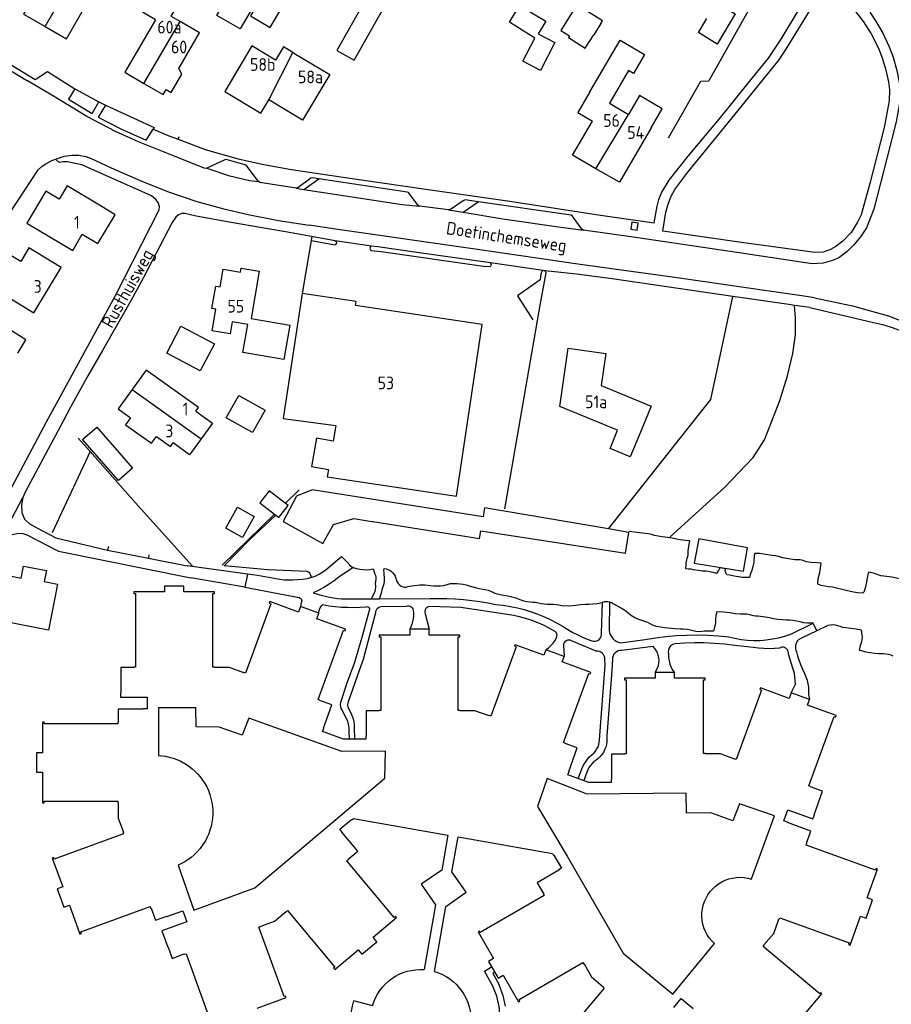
# Model space of a CAD drawing. Header units: metres. Extents: x 226218 to 240385, y 439369 to 449677.
# Tile 35 of 256: x 228333 to 228504, y 440047 to 440241. Entities that reach past the tile are written whole.
import ezdxf

# ---------------------------------------------------------------- set-up
doc = ezdxf.new("R2010")
doc.units = ezdxf.units.M
doc.header["$MEASUREMENT"] = 0
for name, color, linetype in [('BIJGEBOUW', 4, 'Continuous'), ('DAKRAND', 4, 'Continuous'), ('DAKRAND-BYG', 4, 'Continuous'), ('HEG', 253, 'Continuous'), ('HEK', 253, 'Continuous'), ('HOOFDGEBOUW', 4, 'Continuous'), ('HOUTWAL', 253, 'Continuous'), ('HUISNUMMER', 253, 'Continuous'), ('KANTVERH', 253, 'Continuous'), ('KNTGESLVERH', 253, 'Continuous'), ('MUUR', 253, 'Continuous'), ('RASTER', 253, 'Continuous'), ('STRAATNAAM', 253, 'Continuous'), ('TUSSENMUUR', 253, 'Continuous')]:
    doc.layers.add(name, color=color, linetype=linetype)
doc.styles.get("Standard").update_dxf_attribs({"font": 'iso.shx'})

msp = doc.modelspace()

# ---------------------------------------------------------------- linework, layer by layer
at = {"layer": 'BIJGEBOUW'}
msp.add_lwpolyline([(228368.35, 440171.99), (228361.77, 440175.46), (228364.58, 440180.79), (228371.16, 440177.32), (228368.35, 440171.99)], dxfattribs=at)
at = {"layer": 'DAKRAND'}
for p, q in [((228386.77, 440234.48), (228386.6, 440234.59)), ((228452.66, 440140.2), (228448.68, 440140.88))]:
    msp.add_line(p, q, dxfattribs=at)
for points in [[(228359.55, 440241.03), (228357.01, 440242.54), (228361.43, 440249.96), (228365.91, 440247.3), (228362.61, 440241.77)], [(228386.6, 440234.59), (228384.73, 440235.72), (228383.17, 440233.13)], [(228445.01, 440226.85), (228450.96, 440237.03), (228455.77, 440234.21), (228453.6, 440230.5), (228452.61, 440231.07), (228448.84, 440224.62)], [(228345.18, 440198.88), (228348.26, 440197.02), (228351.66, 440202.68), (228348.56, 440204.55)], [(228354.67, 440162.75), (228353.69, 440161.37), (228358.81, 440157.73), (228359.77, 440159.07)], [(228454.94, 440159.93), (228452.92, 440155.07), (228448.97, 440156.71), (228450.45, 440160.29)], [(228394.52, 440158.15), (228391.23, 440158.71), (228390.27, 440153.14), (228393.57, 440152.57)], [(228387.33, 440147.31), (228384.71, 440142.32), (228392.47, 440138.04)], [(228448.68, 440140.88), (228424.3, 440145.04), (228423.99, 440143.24)], [(228340.27, 440130.01), (228338.52, 440120.97), (228329.17, 440122.79), (228330.89, 440131.65), (228333.18, 440131.21), (228333.64, 440133.57), (228338.11, 440132.7), (228337.68, 440130.52), (228340.27, 440130.01)], [(228364.06, 440074.75), (228367.13, 440065.92), (228379.1, 440070.3), (228404.69, 440091.88), (228404.78, 440097.15), (228396.24, 440097.11), (228377.93, 440103.67), (228376.64, 440100.3), (228372.12, 440101.89), (228367.54, 440101.93), (228367.53, 440105.68), (228360.14, 440105.67), (228360.13, 440096.32)], [(228360.13, 440096.32), (228360.84, 440096.27), (228361.54, 440096.16), (228362.24, 440096.02)], [(228362.24, 440096.02), (228363.02, 440095.8), (228363.78, 440095.52), (228364.53, 440095.19)], [(228364.53, 440095.19), (228365.33, 440094.76), (228366.09, 440094.26), (228366.81, 440093.7)], [(228366.81, 440093.7), (228367.37, 440093.2), (228367.89, 440092.67), (228368.38, 440092.1), (228368.83, 440091.5)], [(228368.83, 440091.5), (228369.26, 440090.83), (228369.64, 440090.13), (228369.97, 440089.41), (228370.25, 440088.67)], [(228476.8, 440072), (228476.82, 440072.09), (228481.35, 440084.42), (228474.41, 440086.8), (228473.15, 440083.44), (228468.79, 440085.07), (228464.02, 440084.98), (228463.95, 440088.88), (228444.46, 440088.7), (228436.6, 440091.78), (228434.68, 440086.32), (228440.55, 440076.55), (228451.53, 440057.46), (228461.32, 440049.38), (228469.51, 440059.33)], [(228370.25, 440088.67), (228370.48, 440087.89), (228370.65, 440087.1), (228370.77, 440086.29), (228370.83, 440085.49)], [(228370.83, 440085.49), (228370.83, 440084.69), (228370.77, 440083.9), (228370.66, 440083.11), (228370.5, 440082.34)], [(228370.5, 440082.34), (228370.29, 440081.62), (228370.04, 440080.91), (228369.74, 440080.23), (228369.39, 440079.56)], [(228369.39, 440079.56), (228368.91, 440078.79), (228368.37, 440078.05), (228367.77, 440077.36)], [(228367.77, 440077.36), (228367.2, 440076.79), (228366.58, 440076.26), (228365.93, 440075.78)], [(228365.93, 440075.78), (228365.33, 440075.4), (228364.7, 440075.05), (228364.06, 440074.75)], [(228469.51, 440059.33), (228468.98, 440059.86), (228468.5, 440060.44), (228468.08, 440061.07), (228467.73, 440061.73), (228467.45, 440062.43), (228467.24, 440063.15), (228467.1, 440063.89), (228467.04, 440064.65), (228467.05, 440065.4), (228467.14, 440066.15), (228467.3, 440066.88), (228467.54, 440067.59), (228467.85, 440068.28), (228468.22, 440068.93), (228468.66, 440069.54), (228469.16, 440070.11), (228469.71, 440070.62), (228470.31, 440071.07), (228470.96, 440071.47), (228471.64, 440071.79), (228472.35, 440072.04), (228473.08, 440072.22), (228473.82, 440072.33), (228474.57, 440072.36), (228475.33, 440072.32), (228476.07, 440072.2), (228476.8, 440072)]]:
    msp.add_lwpolyline(points, dxfattribs=at)
at = {"layer": 'DAKRAND-BYG'}
for p, q in [((228447.15, 440240.32), (228445.77, 440238.07)), ((228434.81, 440238.27), (228438.1, 440236.57)), ((228444.11, 440235.44), (228445.77, 440238.07))]:
    msp.add_line(p, q, dxfattribs=at)
for points in [[(228382.13, 440239.55), (228388.99, 440251.24), (228385.14, 440253.5), (228378.28, 440241.81), (228382.13, 440239.55)], [(228371.62, 440241.91), (228377.06, 440251.24), (228381.64, 440248.57), (228376.21, 440239.23), (228371.62, 440241.91)], [(228398.66, 440233.07), (228406.07, 440246.25), (228403.15, 440247.89), (228401.65, 440245.22), (228401.16, 440245.5), (228395.25, 440234.99), (228398.66, 440233.07)], [(228434.15, 440237.45), (228429.17, 440240.55), (228431.16, 440243.84), (228436.33, 440240.75), (228434.81, 440238.27)], [(228447.15, 440240.32), (228447.46, 440240.81), (228442.47, 440243.96), (228439.32, 440238.96), (228441.02, 440237.89), (228440.8, 440237.53), (228444.11, 440235.44)], [(228438.1, 440236.57), (228435.27, 440231.09), (228431.8, 440232.88), (228434.15, 440237.45)], [(228375.94, 440167.13), (228381.13, 440164.23), (228378.68, 440159.84), (228373.49, 440162.74), (228375.94, 440167.13)], [(228348.01, 440160.89), (228355.07, 440152.81), (228352.3, 440150.39), (228345.24, 440158.47), (228348.01, 440160.89)], [(228380.1, 440146.01), (228383.84, 440143.13), (228385.67, 440145.5), (228381.92, 440148.38), (228380.1, 440146.01)], [(228373.42, 440141.05), (228375.71, 440145.15), (228378.98, 440143.31), (228376.69, 440139.22), (228373.42, 440141.05)]]:
    msp.add_lwpolyline(points, dxfattribs=at)
at = {"layer": 'HEG'}
for p, q in [((228477.32, 440244.98), (228468.43, 440229.02)), ((228346.7, 440156.12), (228341.1, 440144.06)), ((228385.11, 440145.93), (228387.83, 440148.59)), ((228355.56, 440146.12), (228366.83, 440133.54)), ((228341.1, 440144.06), (228339.27, 440140.14)), ((228372.66, 440133.73), (228382.95, 440143.81))]:
    msp.add_line(p, q, dxfattribs=at)
msp.add_lwpolyline([(228460.49, 440217.85), (228466.82, 440228.94), (228468.43, 440229.02)], dxfattribs=at)
at = {"layer": 'HEK'}
msp.add_line((228390.3, 440198.39), (228388.39, 440187.21), dxfattribs=at)
for points in [[(228460.83, 440139.36), (228471.49, 440149.01), (228477.14, 440154.92), (228479.38, 440158.44), (228480.78, 440162.08), (228482.36, 440166.17), (228483.86, 440171), (228484.91, 440175.4), (228485.47, 440179.06), (228485.47, 440182.34), (228485.23, 440184.87)], [(228344.38, 440158.74), (228346.7, 440156.12), (228355.56, 440146.12)], [(228476.02, 440137.17), (228466.41, 440138.93), (228465.53, 440134.18), (228475.25, 440132.56), (228476.02, 440137.17)]]:
    msp.add_lwpolyline(points, dxfattribs=at)
at = {"layer": 'HOOFDGEBOUW'}
for p, q in [((228364.44, 440240.7), (228362.61, 440241.77)), ((228448.84, 440224.62), (228452.61, 440222.42)), ((228402.23, 440047.06), (228398.55, 440048.05))]:
    msp.add_line(p, q, dxfattribs=at)
for points in [[(228344.74, 440251.76), (228340.53, 440254.18), (228333.63, 440242.15), (228337.85, 440239.73)], [(228337.85, 440239.73), (228342.06, 440237.32), (228347.06, 440246.03)], [(228470.8, 440243.88), (228473.56, 440242.19), (228470.07, 440236.27), (228466.34, 440238.55), (228468.02, 440241.3)], [(228359.55, 440241.03), (228353.51, 440230.74), (228357.28, 440228.53)], [(228357.28, 440228.53), (228361.05, 440226.32), (228361.64, 440227.33), (228362.65, 440226.74), (228364.77, 440230.36), (228364.13, 440231.49), (228368.23, 440238.47), (228364.44, 440240.7)], [(228383.17, 440233.13), (228378.55, 440235.91), (228373.2, 440226.91), (228380.31, 440222.68), (228381.83, 440225.28)], [(228386.77, 440234.48), (228393.83, 440230.29), (228388.5, 440221.32), (228381.83, 440225.28)], [(228445.01, 440226.85), (228442.62, 440222.8), (228445.52, 440221.11)], [(228457.08, 440219.82), (228459.25, 440223.55), (228454.79, 440226.15), (228452.61, 440222.42)], [(228446.21, 440211.74), (228441.62, 440214.42), (228445.52, 440221.11)], [(228457.08, 440219.82), (228450.81, 440209.07), (228446.21, 440211.74)], [(228348.56, 440204.55), (228342.18, 440208.35), (228340.62, 440205.73), (228337.98, 440207.3), (228334.27, 440201.06), (228343.28, 440195.69), (228345.18, 440198.88)], [(228335.62, 440183.39), (228341.01, 440192.34), (228334.68, 440196.16), (228333.08, 440193.51), (228330.49, 440195.06), (228326.77, 440188.76), (228335.62, 440183.39)], [(228384.83, 440174.22), (228376.78, 440175.61), (228377.72, 440181.08), (228374.68, 440181.6), (228374.28, 440179.26), (228370.73, 440179.87), (228371.45, 440184.11), (228370.66, 440184.25), (228371.42, 440188.64), (228372.27, 440188.49), (228372.86, 440191.97), (228376.3, 440191.38), (228376.44, 440192.18), (228379.97, 440191.58), (228378.38, 440182.3), (228385.99, 440181), (228384.83, 440174.22)], [(228393.57, 440152.57), (228393.33, 440151.14), (228418.75, 440147.31), (228423.83, 440181.08), (228398.89, 440184.83), (228399.01, 440185.61), (228388.39, 440187.21), (228384.69, 440162.63), (228395.05, 440161.23), (228394.52, 440158.15)], [(228332.5, 440175.49), (228334.08, 440178.11), (228331.02, 440179.97)], [(228450.45, 440160.29), (228439.1, 440164.99), (228440.73, 440176.45), (228448.14, 440175.39), (228447.24, 440169.11), (228457.06, 440165.04), (228454.94, 440159.93)], [(228367.52, 440164.04), (228368.03, 440164.75), (228357.76, 440172.15), (228354.99, 440168.32)], [(228354.99, 440168.32), (228352.24, 440164.5), (228354.67, 440162.75)], [(228367.52, 440164.04), (228370.77, 440161.69), (228368.56, 440158.62)], [(228359.77, 440159.07), (228362.51, 440157.09), (228363.03, 440157.82)], [(228368.56, 440158.62), (228366.29, 440155.47), (228363.03, 440157.82)], [(228423.99, 440143.24), (228390.41, 440148.6), (228387.33, 440147.31)], [(228392.47, 440138.04), (228394.56, 440141.78), (228398.61, 440142.92), (228402.12, 440142.36), (228402.31, 440142.33), (228423.29, 440138.99), (228423.53, 440140.5), (228440.17, 440137.96), (228451.99, 440136.1), (228452.66, 440140.2)], [(228374.15, 440113.61), (228371.17, 440113.61), (228371.17, 440113.68), (228370.85, 440113.68), (228370.84, 440128.19), (228371.17, 440128.19), (228371.17, 440128.51), (228365.14, 440128.51), (228365.14, 440129.65), (228361.32, 440129.65), (228361.32, 440128.5), (228355.29, 440128.5), (228355.29, 440128.18), (228355.62, 440128.18), (228355.63, 440113.67), (228355.3, 440113.67), (228355.3, 440113.6), (228352.74, 440113.6), (228352.74, 440108.68), (228352.67, 440108.68), (228352.67, 440107.81), (228357.93, 440107.81), (228357.93, 440105.5), (228357.15, 440105.5), (228357.15, 440105.43), (228352.23, 440105.43), (228352.23, 440102.87), (228352.16, 440102.87), (228352.16, 440102.54), (228337.65, 440102.54), (228337.65, 440102.87), (228337.33, 440102.87), (228337.33, 440096.84), (228336.18, 440096.84), (228336.18, 440093.02), (228337.33, 440093.02), (228337.33, 440086.99), (228337.65, 440086.99), (228337.65, 440087.32), (228352.17, 440087.32), (228352.17, 440086.99), (228352.23, 440086.99), (228352.24, 440084.02), (228353.25, 440081.22), (228353.19, 440081.2), (228353.3, 440080.89), (228339.67, 440075.92), (228339.55, 440076.23), (228339.25, 440076.13), (228341.32, 440070.46)], [(228435.96, 440116.04), (228430.3, 440118.1), (228430.18, 440117.8), (228430.49, 440117.69), (228425.54, 440104.05), (228425.23, 440104.16), (228425.2, 440104.1), (228422.41, 440105.11), (228419.43, 440105.11), (228419.43, 440105.18), (228419.1, 440105.18), (228419.1, 440119.69), (228419.43, 440119.69), (228419.43, 440120.01), (228413.4, 440120.01), (228413.4, 440121.16), (228409.58, 440121.16), (228409.58, 440120.01), (228403.55, 440120.01), (228403.55, 440119.69), (228403.88, 440119.69), (228403.88, 440105.18), (228403.55, 440105.18), (228403.55, 440105.11), (228401, 440105.11), (228401, 440100.19), (228400.93, 440100.19), (228400.93, 440099.52), (228396.55, 440099.52), (228392.43, 440101.02), (228392.66, 440101.64), (228392.59, 440101.67), (228394.27, 440106.29), (228391.87, 440107.16), (228391.89, 440107.23), (228391.58, 440107.34), (228396.54, 440120.98), (228396.85, 440120.87), (228396.96, 440121.17), (228391.29, 440123.23), (228391.69, 440124.31), (228388.1, 440125.61), (228387.7, 440124.53), (228382.04, 440126.59), (228381.93, 440126.29), (228382.24, 440126.18), (228377.28, 440112.54), (228376.97, 440112.66), (228376.94, 440112.59), (228374.15, 440113.61)], [(228488.1, 440090.35), (228493.06, 440103.99), (228493.37, 440103.88), (228493.48, 440104.18), (228487.81, 440106.24), (228488.2, 440107.32), (228484.61, 440108.62), (228484.22, 440107.54), (228478.55, 440109.6), (228478.44, 440109.3), (228478.75, 440109.19), (228473.8, 440095.55), (228473.48, 440095.67), (228473.46, 440095.6), (228470.67, 440096.62), (228467.69, 440096.62), (228467.69, 440096.69), (228467.36, 440096.69), (228467.36, 440111.2), (228467.69, 440111.2), (228467.69, 440111.52), (228461.66, 440111.52), (228461.66, 440112.66), (228457.84, 440112.66), (228457.84, 440111.52), (228451.81, 440111.51), (228451.81, 440111.19), (228452.14, 440111.19), (228452.14, 440096.68), (228451.81, 440096.68), (228451.81, 440096.61), (228449.25, 440096.61), (228449.26, 440091.69), (228449.18, 440091.69), (228449.19, 440091.03), (228444.8, 440091.03), (228440.69, 440092.53), (228440.91, 440093.15), (228440.85, 440093.17), (228442.53, 440097.8), (228440.13, 440098.67), (228440.15, 440098.73), (228439.84, 440098.85), (228444.8, 440112.48), (228445.11, 440112.37), (228445.22, 440112.67), (228439.55, 440114.73), (228439.94, 440115.81), (228436.35, 440117.12), (228435.96, 440116.04)], [(228486.79, 440044.85), (228490.66, 440049.47), (228490.42, 440049.68), (228490.21, 440049.43), (228479.09, 440058.75), (228479.3, 440059), (228479.25, 440059.05), (228481.16, 440061.33), (228482.17, 440064.12), (228482.24, 440064.1), (228482.35, 440064.41), (228495.99, 440059.45), (228495.88, 440059.14), (228496.18, 440059.03), (228498.24, 440064.7), (228499.32, 440064.3), (228500.62, 440067.9), (228499.54, 440068.29), (228501.61, 440073.95), (228501.3, 440074.06), (228501.19, 440073.75), (228487.55, 440078.71), (228487.67, 440079.02), (228487.6, 440079.05), (228488.48, 440081.45), (228483.85, 440083.13), (228483.88, 440083.2), (228483.14, 440083.46), (228483.93, 440085.63), (228488.88, 440083.84), (228489.17, 440084.65), (228489.11, 440084.68), (228490.79, 440089.3), (228488.39, 440090.17), (228488.41, 440090.24), (228488.1, 440090.35)], [(228397.19, 440075.59), (228397.44, 440075.8), (228397.4, 440075.85), (228399.36, 440077.5), (228396.19, 440081.27), (228396.25, 440081.31), (228395.82, 440081.82), (228398.11, 440083.74), (228398.18, 440083.65), (228398.52, 440083.94), (228417.08, 440080.67), (228415.86, 440073.79), (228411.85, 440070.98), (228414.66, 440066.96), (228412.42, 440054.21)], [(228414.42, 440053.85), (228416.66, 440066.61), (228420.68, 440069.42), (228417.86, 440073.44), (228419.07, 440080.32), (228437.63, 440077.05), (228437.85, 440076.67), (228437.95, 440076.73), (228439.44, 440074.14), (228438.87, 440073.81), (228438.9, 440073.75), (228434.64, 440071.29), (228435.92, 440069.07), (228435.86, 440069.04), (228436.03, 440068.75), (228423.46, 440061.49), (228423.3, 440061.78), (228423.02, 440061.62), (228426.04, 440056.4), (228425.04, 440055.82), (228426.95, 440052.52), (228427.95, 440053.09), (228430.96, 440047.87), (228431.24, 440048.03), (228431.08, 440048.32), (228443.64, 440055.57), (228443.8, 440055.29), (228443.87, 440055.32), (228445.35, 440052.75), (228447.63, 440050.84), (228447.59, 440050.78), (228447.84, 440050.57), (228438.52, 440039.45)], [(228379.6, 440046.65), (228385.27, 440048.71), (228385.15, 440049.01), (228384.85, 440048.9), (228379.88, 440062.53), (228380.19, 440062.65), (228380.17, 440062.71), (228382.96, 440063.73), (228385.24, 440065.64), (228385.28, 440065.59), (228385.54, 440065.8), (228394.86, 440054.69), (228394.61, 440054.48), (228394.82, 440054.23), (228399.44, 440058.11), (228400.17, 440057.23), (228403.1, 440059.69), (228402.36, 440060.57), (228406.98, 440064.44), (228406.77, 440064.69), (228406.52, 440064.47), (228397.19, 440075.59)], [(228341.32, 440070.46), (228340.24, 440070.07), (228341.55, 440066.48), (228342.63, 440066.87), (228344.69, 440061.2), (228344.99, 440061.31), (228344.88, 440061.62), (228358.51, 440066.59), (228358.62, 440066.28), (228358.69, 440066.3), (228359.57, 440063.9), (228361.8, 440064.72), (228361.82, 440064.65), (228364.95, 440065.79), (228365.74, 440063.62), (228360.79, 440061.82), (228361.97, 440058.61), (228362.03, 440058.63), (228362.84, 440056.4), (228365.24, 440057.28), (228365.27, 440057.21), (228365.58, 440057.32), (228370.55, 440043.69)], [(228402.23, 440047.06), (228402.49, 440047.86), (228402.82, 440048.64), (228403.22, 440049.38), (228403.68, 440050.08), (228404.19, 440050.75), (228404.76, 440051.37), (228405.39, 440051.93), (228406.05, 440052.45), (228406.76, 440052.9), (228407.51, 440053.29), (228408.28, 440053.61), (228409.08, 440053.87), (228409.9, 440054.06), (228410.74, 440054.18), (228411.58, 440054.23), (228412.42, 440054.21)], [(228414.42, 440053.85), (228415.22, 440053.59), (228416, 440053.25), (228416.75, 440052.85), (228417.46, 440052.39), (228418.13, 440051.86), (228418.75, 440051.28), (228419.32, 440050.65), (228419.83, 440049.97), (228420.28, 440049.26), (228420.67, 440048.5), (228420.99, 440047.71), (228421.25, 440046.9), (228421.43, 440046.07), (228421.54, 440045.23), (228421.58, 440044.38), (228421.54, 440043.53), (228421.44, 440042.69), (228421.26, 440041.86), (228421, 440041.05)], [(228401.35, 440035.47), (228400.7, 440036.28), (228400.13, 440037.13), (228399.61, 440038.02), (228399.17, 440038.96), (228398.8, 440039.92), (228398.5, 440040.91), (228398.27, 440041.91), (228398.13, 440042.93), (228398.06, 440043.96), (228398.07, 440044.99), (228398.15, 440046.02), (228398.32, 440047.04), (228398.55, 440048.05)], [(228461.5, 440046.76), (228462.99, 440048.53), (228465.3, 440046.57)]]:
    msp.add_lwpolyline(points, dxfattribs=at)
at = {"layer": 'HOUTWAL'}
msp.add_lwpolyline([(228448.68, 440140.88), (228468.77, 440166.35), (228473.11, 440186.63)], dxfattribs=at)
at = {"layer": 'KANTVERH'}
for p, q in [((228359.3, 440219.88), (228359.09, 440219.55)), ((228364.04, 440217.54), (228364.21, 440218.06)), ((228388.74, 440207.65), (228391.71, 440209.76)), ((228387.21, 440207.89), (228388.74, 440207.65)), ((228420.06, 440203.19), (228423.04, 440205.22)), ((228417.18, 440203.67), (228420.06, 440203.19)), ((228390.16, 440197.6), (228394.88, 440196.77)), ((228401.95, 440195.68), (228403.96, 440195.44)), ((228403.96, 440195.44), (228424.53, 440192.52)), ((228425.35, 440192.42), (228424.53, 440192.52)), ((228488.26, 440184.44), (228500.8, 440181.51)), ((228329.2, 440138.94), (228333.46, 440147.04)), ((228350.33, 440137.43), (228350.1, 440136.72)), ((228358.26, 440135.8), (228358.19, 440135.13)), ((228377.64, 440131.99), (228365.8, 440133.63)), ((228398.48, 440133.29), (228395.62, 440131.41)), ((228377.15, 440129.44), (228366.52, 440131.26)), ((228377.64, 440131.99), (228377.15, 440129.44)), ((228402.41, 440133.03), (228402.7, 440132.01)), ((228377.15, 440129.44), (228387.86, 440127.37)), ((228388.55, 440130.96), (228386.61, 440130.81)), ((228412.57, 440129.91), (228413.64, 440129.78)), ((228402.56, 440128.26), (228401.97, 440127.17)), ((228403.6, 440127.17), (228404.06, 440128.52)), ((228427.34, 440127.99), (228428.38, 440127.8)), ((228388.23, 440126.38), (228388.1, 440125.61)), ((228401.97, 440127.17), (228403.6, 440127.17)), ((228403.6, 440127.17), (228413.57, 440127.19)), ((228403.95, 440125.61), (228408.85, 440125.68)), ((228434.24, 440126.46), (228434.93, 440126.35)), ((228447.31, 440120.39), (228447.46, 440126.43)), ((228412.6, 440124.21), (228413.4, 440121.16)), ((228439.84, 440117.93), (228439.94, 440115.81)), ((228446.22, 440116.86), (228441.38, 440118.87)), ((228396.3, 440105.14), (228397.06, 440103.68)), ((228397.63, 440101.19), (228397.64, 440099.52)), ((228398.79, 440099.52), (228398.72, 440101.91)), ((228442.69, 440091.8), (228443.48, 440093.82)), ((228444.42, 440093.02), (228443.79, 440091.4))]:
    msp.add_line(p, q, dxfattribs=at)
for points in [[(228289.79, 440259.24), (228290.64, 440255.92), (228290.77, 440255.77), (228295.21, 440253.07), (228295.47, 440253.11), (228298.58, 440253.93), (228298.73, 440253.92), (228304.63, 440250.15), (228304.74, 440249.99), (228305.49, 440246.8), (228305.63, 440246.65), (228314.85, 440240.94), (228315.05, 440240.95), (228318.49, 440241.52), (228318.66, 440241.49), (228322.09, 440239.35), (228323.01, 440235.93), (228323.14, 440235.82), (228334.37, 440229.02)], [(228335.93, 440229.32), (228338.31, 440230.84), (228343.73, 440227.43), (228342.49, 440225.42), (228347.11, 440222.63), (228348.43, 440224.92), (228349.75, 440224.22), (228348.32, 440221.9), (228352.77, 440219.59), (228357.74, 440217.36), (228359.09, 440219.55), (228362.21, 440218.21), (228364.04, 440217.54), (228369.35, 440215.5), (228375.85, 440213.69), (228380.86, 440212.56), (228386.3, 440211.59), (228396.03, 440210.14), (228412.26, 440207.79), (228429.26, 440205.35), (228447.11, 440202.64), (228457.64, 440201.12), (228458.26, 440204.39), (228458.58, 440205.69), (228459.11, 440207.01), (228460.6, 440209.5), (228464.36, 440214.23), (228470.76, 440221.88), (228476.17, 440228.59), (228480.12, 440233.51), (228482.61, 440237.24), (228489.57, 440248.82)], [(228459.39, 440199.46), (228459.97, 440203.21), (228460.38, 440204.76), (228460.96, 440206.22), (228461.75, 440207.69), (228464.29, 440211.06), (228473.61, 440222.46), (228479.45, 440229.69), (228482.23, 440233.15), (228483.79, 440235.56), (228486.65, 440240.21), (228491.21, 440247.71)], [(228500.05, 440242.53), (228501.35, 440240.61), (228502.6, 440238.43), (228503.89, 440235.7), (228504.64, 440233.71), (228505.37, 440231.06), (228505.88, 440228.46), (228506, 440226.55), (228505.9, 440224.63), (228505.24, 440220.94), (228503.5, 440214), (228500.86, 440203.8), (228499.42, 440200.11), (228498.26, 440198.36), (228496.92, 440196.79), (228495.62, 440195.47), (228493.96, 440194.24), (228492.73, 440193.66), (228490.89, 440193.19), (228488.75, 440193.06)], [(228497.28, 440242.66), (228498.84, 440240.66), (228500.33, 440238.29), (228501.79, 440235.49), (228502.51, 440233.58), (228503.16, 440231.37), (228503.73, 440228.85), (228503.93, 440227.26), (228503.9, 440225.1), (228502.9, 440219.83), (228500.05, 440208.82), (228498.36, 440202.68), (228497.65, 440201.26), (228496.38, 440199.23), (228494.78, 440197.47), (228493.37, 440196.45), (228492.34, 440195.83), (228490.87, 440195.34), (228489.23, 440195.28)], [(228326.87, 440237.61), (228329.85, 440235.71), (228328.77, 440233.65), (228335.93, 440229.32)], [(228387.57, 440207.98), (228387.21, 440207.89), (228380.09, 440209.04), (228379.83, 440209.21), (228377.41, 440212.44), (228377.17, 440212.53), (228373.48, 440213.54), (228373.21, 440213.52), (228369.69, 440211.88), (228369.42, 440211.8), (228369.12, 440211.86), (228362.48, 440214.55), (228356.25, 440217.01), (228351.73, 440219.06), (228346.07, 440222.04), (228339.53, 440226.03), (228334.37, 440229.02)], [(228315, 440122.36), (228317.32, 440125.85), (228320.64, 440131.15), (228325.62, 440139.03), (228331.32, 440149.09), (228338.12, 440161.94), (228351.73, 440186.79), (228360.29, 440203.64), (228360.34, 440204.33), (228360.08, 440205.08), (228359.64, 440205.66), (228358.76, 440206.38), (228345.06, 440212.49), (228342.18, 440213.07), (228341.38, 440213.12), (228340.6, 440212.95), (228339.89, 440213.62)], [(228329.22, 440200.44), (228335.24, 440209.61), (228336.5, 440211.5), (228337.3, 440212.22), (228337.98, 440212.69)], [(228337.98, 440212.69), (228339.04, 440213.31), (228339.89, 440213.62), (228341.61, 440214.19), (228343.13, 440214.38), (228344.51, 440214.38), (228345.85, 440214.12), (228346.92, 440213.74), (228350.86, 440211.9), (228356.54, 440209.42), (228361.91, 440207.26), (228367.68, 440205.3), (228372.76, 440203.91), (228377.78, 440202.74), (228383.79, 440201.55), (228389.8, 440200.61)], [(228369.69, 440211.88), (228373.9, 440210.4), (228378.07, 440209.46), (228379.83, 440209.21)], [(228391.71, 440209.76), (228390.38, 440209.96), (228390.11, 440209.87), (228387.57, 440207.98)], [(228423.04, 440205.22), (228420.94, 440205.53), (228420.46, 440205.62), (228420.06, 440205.41), (228417.62, 440203.74), (228417.18, 440203.67), (228411.48, 440204.35), (228411.25, 440204.52), (228409.33, 440207.08), (228409.06, 440207.14), (228391.71, 440209.76)], [(228388.74, 440207.65), (228396.91, 440206.38), (228408.06, 440204.72), (228411.48, 440204.35)], [(228488.75, 440193.06), (228474.36, 440195.21), (228453.95, 440198.24), (228443.76, 440199.69), (228443.45, 440199.85), (228441.62, 440202.43), (228441.33, 440202.59), (228423.04, 440205.22)], [(228386.62, 440199.04), (228374.46, 440201.15), (228367.55, 440202.41), (228365.37, 440202.92), (228364.73, 440202.92), (228364.1, 440202.67), (228363.56, 440202.22), (228362.82, 440201.19), (228357.24, 440190.35), (228355.04, 440186.35), (228349.12, 440175.99), (228346.24, 440171.01), (228342.84, 440164.81), (228341.39, 440162.1), (228334.43, 440149.09)], [(228420.06, 440203.19), (228427.86, 440201.9), (228439.28, 440200.22), (228443.76, 440199.69)], [(228453.05, 440199.88), (228454.32, 440199.68), (228454.52, 440201.03), (228453.26, 440201.22), (228453.05, 440199.88)], [(228402.06, 440196.53), (228394.9, 440197.58), (228386.62, 440199.04)], [(228489.18, 440186.35), (228486.69, 440186.71), (228480.26, 440187.63), (228462.17, 440190.25), (228442.65, 440192.99), (228422.92, 440195.83), (228394.99, 440199.86), (228389.8, 440200.61)], [(228489.23, 440195.28), (228474.85, 440197.26), (228459.39, 440199.46)], [(228394.9, 440197.58), (228395.13, 440197.35), (228395.15, 440197.09), (228394.88, 440196.77)], [(228402.06, 440196.53), (228401.92, 440196.43), (228401.81, 440196.3), (228401.76, 440196.13), (228401.77, 440195.96), (228401.83, 440195.8), (228401.95, 440195.68)], [(228425.44, 440193.2), (228410.99, 440195.28), (228403.28, 440196.35), (228402.06, 440196.53)], [(228425.44, 440193.2), (228425.53, 440193.05), (228425.57, 440192.88), (228425.55, 440192.71), (228425.47, 440192.55), (228425.35, 440192.42)], [(228473.11, 440186.63), (228449.37, 440190.09), (228442.38, 440190.99), (228436.22, 440191.66), (228435.82, 440191.71), (228425.44, 440193.2)], [(228435.25, 440184.91), (228436.39, 440191.29), (228436.33, 440191.44), (228436.22, 440191.66)], [(228435.82, 440191.71), (228435.55, 440191.51), (228435.37, 440191.03), (228435.26, 440189.89)], [(228435.26, 440189.89), (228430.76, 440186.72), (228433.81, 440182.02)], [(228488.26, 440184.44), (228485.23, 440184.87), (228484.13, 440185.03), (228473.11, 440186.63)], [(228489.18, 440186.35), (228496.68, 440184.75), (228503.96, 440182.71), (228509.11, 440180.65), (228514, 440178.51)], [(228500.8, 440181.51), (228502.54, 440181.07), (228504.25, 440180.56), (228505.93, 440179.97), (228507.59, 440179.31), (228509.22, 440178.57), (228510.82, 440177.76), (228512.37, 440176.88), (228513.89, 440175.94), (228515.36, 440174.92), (228516.79, 440173.85), (228518.16, 440172.71), (228519.49, 440171.51), (228520.76, 440170.25), (228521.97, 440168.94), (228523.12, 440167.58)], [(228334.43, 440149.09), (228333.91, 440148.1), (228333.46, 440147.04)], [(228333.46, 440147.04), (228333.22, 440145.62), (228333.25, 440144.14), (228333.83, 440142.83), (228334.8, 440141.87), (228336.38, 440141.04), (228340, 440139.17), (228350.1, 440136.72)], [(228389.41, 440132.52), (228381.64, 440132.86), (228373.08, 440133.64), (228378.08, 440138.72), (228383.25, 440143.59)], [(228329.2, 440138.94), (228330.02, 440139.33), (228331.15, 440139.73), (228332.59, 440140.04), (228333.5, 440139.99), (228334.24, 440139.7), (228340.51, 440136.53), (228366.52, 440131.26)], [(228350.1, 440136.72), (228358.19, 440135.13), (228365.8, 440133.63)], [(228393.16, 440132.93), (228396.15, 440135.48), (228397.57, 440134.03)], [(228397.57, 440134.03), (228397.74, 440133.79), (228397.96, 440133.58), (228398.21, 440133.41), (228398.48, 440133.29)], [(228398.48, 440133.29), (228399.11, 440133.09), (228399.76, 440132.95), (228400.42, 440132.88), (228401.09, 440132.86), (228401.75, 440132.91), (228402.41, 440133.03)], [(228404.52, 440132.32), (228404.51, 440132.71), (228404.53, 440133.09)], [(228404.53, 440133.09), (228404.92, 440133.05), (228405.3, 440132.94), (228405.66, 440132.77), (228405.98, 440132.54)], [(228383.21, 440131.07), (228379.63, 440131.72), (228377.64, 440131.99)], [(228390.17, 440131.32), (228389.37, 440131.1), (228388.55, 440130.96)], [(228390.17, 440131.32), (228390.16, 440131.62), (228390.06, 440131.91), (228389.9, 440132.17), (228389.67, 440132.38), (228389.41, 440132.52)], [(228390.17, 440131.32), (228390.98, 440131.62), (228391.74, 440131.99), (228392.48, 440132.43), (228393.16, 440132.93)], [(228395.62, 440131.41), (228394.69, 440130.68), (228393.72, 440130.01), (228392.71, 440129.39), (228391.67, 440128.83), (228390.6, 440128.33)], [(228402.7, 440132.01), (228402.82, 440131.73), (228402.88, 440131.43)], [(228402.88, 440131.43), (228402.89, 440130.98), (228402.86, 440130.52), (228402.76, 440130.08)], [(228404.61, 440131.43), (228404.55, 440131.88), (228404.52, 440132.32)], [(228404.6, 440130.59), (228404.63, 440131.01), (228404.61, 440131.43)], [(228405.98, 440132.54), (228406.27, 440132.26), (228406.52, 440131.93), (228406.7, 440131.58), (228406.83, 440131.19)], [(228406.83, 440131.19), (228406.92, 440130.81), (228407.09, 440130.45), (228407.32, 440130.13), (228407.6, 440129.85), (228407.92, 440129.63)], [(228386.61, 440130.81), (228385.75, 440130.79), (228384.9, 440130.82), (228384.05, 440130.92), (228383.21, 440131.07)], [(228402.76, 440130.08), (228402.83, 440129.71), (228402.84, 440129.34), (228402.8, 440128.97), (228402.71, 440128.6), (228402.56, 440128.26)], [(228404.06, 440128.52), (228404.13, 440128.94), (228404.26, 440129.34), (228404.44, 440129.73)], [(228404.44, 440129.73), (228404.54, 440130.15), (228404.6, 440130.59)], [(228407.92, 440129.63), (228408.23, 440129.5), (228408.56, 440129.44), (228408.89, 440129.46), (228409.21, 440129.55)], [(228409.21, 440129.55), (228409.91, 440129.69), (228410.61, 440129.79)], [(228410.61, 440129.79), (228411.59, 440129.87), (228412.57, 440129.91)], [(228413.64, 440129.78), (228414.31, 440129.7), (228414.97, 440129.67), (228415.64, 440129.7), (228416.3, 440129.79), (228416.95, 440129.94), (228417.58, 440130.15)], [(228417.58, 440130.15), (228418.22, 440130.18), (228418.86, 440130.17), (228419.49, 440130.11)], [(228419.49, 440130.11), (228420.09, 440130.01), (228420.69, 440129.86), (228421.27, 440129.67)], [(228421.27, 440129.67), (228422, 440129.47), (228422.73, 440129.29)], [(228422.73, 440129.29), (228423.31, 440129.17), (228423.9, 440129.07)], [(228387.86, 440127.37), (228388.05, 440127.29), (228388.2, 440127.15), (228388.3, 440126.97), (228388.34, 440126.77), (228388.32, 440126.57), (228388.23, 440126.38)], [(228390.6, 440128.33), (228391.9, 440127.93), (228393.21, 440127.6), (228394.55, 440127.34)], [(228394.55, 440127.34), (228395.34, 440127.23), (228396.14, 440127.16), (228396.95, 440127.13)], [(228423.9, 440129.07), (228424.44, 440128.97), (228424.97, 440128.82)], [(228424.97, 440128.82), (228425.66, 440128.57), (228426.33, 440128.26)], [(228426.33, 440128.26), (228426.83, 440128.11), (228427.34, 440127.99)], [(228428.38, 440127.8), (228428.89, 440127.72), (228429.4, 440127.62)], [(228429.4, 440127.62), (228429.92, 440127.48), (228430.42, 440127.33)], [(228430.42, 440127.33), (228431.21, 440127.02), (228432.01, 440126.77)], [(228391.69, 440124.31), (228391.72, 440124.66), (228391.8, 440125.01), (228391.94, 440125.35)], [(228391.94, 440125.35), (228392.09, 440125.59), (228392.27, 440125.82), (228392.48, 440126.01)], [(228392.48, 440126.01), (228393.69, 440125.79), (228394.92, 440125.62), (228396.15, 440125.52)], [(228396.15, 440125.52), (228397.37, 440125.47), (228398.59, 440125.46), (228399.8, 440125.51), (228401.02, 440125.59)], [(228396.95, 440127.13), (228400.48, 440127.16), (228401.97, 440127.17)], [(228401.02, 440125.59), (228401.19, 440125.61), (228401.35, 440125.57), (228401.5, 440125.48), (228401.6, 440125.34), (228401.65, 440125.17), (228401.64, 440125), (228401.58, 440124.84)], [(228402.89, 440124.44), (228402.93, 440124.72), (228403.03, 440124.99), (228403.2, 440125.22), (228403.41, 440125.41), (228403.67, 440125.54), (228403.95, 440125.61)], [(228408.85, 440125.68), (228409.11, 440125.76), (228409.38, 440125.77), (228409.64, 440125.71), (228409.88, 440125.58), (228410.07, 440125.39), (228410.2, 440125.15), (228410.26, 440124.89)], [(228413.39, 440125.61), (228413.14, 440125.54), (228412.91, 440125.4), (228412.72, 440125.21), (228412.59, 440124.98), (228412.53, 440124.72), (228412.53, 440124.46), (228412.6, 440124.21)], [(228428.33, 440124.12), (228419.64, 440125.45), (228413.39, 440125.61)], [(228413.57, 440127.19), (228415.22, 440127.22), (228416.87, 440127.2), (228418.52, 440127.12), (228420.16, 440126.99)], [(228420.16, 440126.99), (228421.77, 440126.82), (228423.36, 440126.6), (228424.95, 440126.33), (228426.53, 440126.02)], [(228426.53, 440126.02), (228427.94, 440125.86), (228429.34, 440125.64), (228430.74, 440125.36), (228432.11, 440125.01), (228433.47, 440124.59)], [(228432.01, 440126.77), (228432.64, 440126.62), (228433.27, 440126.52)], [(228433.27, 440126.52), (228433.76, 440126.5), (228434.24, 440126.46)], [(228434.93, 440126.35), (228435.46, 440126.24), (228435.99, 440126.16)], [(228435.99, 440126.16), (228436.61, 440126.12), (228437.23, 440126.11)], [(228437.23, 440126.11), (228437.79, 440126.09), (228438.36, 440126.04)], [(228438.36, 440126.04), (228438.92, 440125.96), (228439.48, 440125.85)], [(228439.48, 440125.85), (228440.98, 440125.74), (228442.22, 440125.88)], [(228442.22, 440125.88), (228443.18, 440126.02), (228444.15, 440126.09)], [(228444.15, 440126.09), (228444.87, 440126.09), (228445.58, 440126.13)], [(228445.58, 440126.13), (228446.49, 440126.23), (228447.4, 440126.4)], [(228401.58, 440124.84), (228400.17, 440119.55), (228398.7, 440114.64), (228397.19, 440110.57), (228395.93, 440106.77)], [(228398.13, 440104.48), (228397.45, 440105.83), (228397.38, 440106.21), (228397.49, 440106.76), (228399.69, 440113.09), (228400.45, 440115.25), (228402.35, 440122.23), (228402.89, 440124.44)], [(228410.26, 440124.89), (228410.3, 440124.33), (228410.29, 440123.77), (228410.23, 440123.21)], [(228438.17, 440120.69), (228437.03, 440121.34), (228435.86, 440121.93), (228434.66, 440122.46), (228433.43, 440122.92), (228432.18, 440123.32), (228430.91, 440123.66), (228429.63, 440123.92), (228428.33, 440124.12)], [(228433.47, 440124.59), (228434.78, 440124.13), (228436.07, 440123.6), (228437.32, 440123.02), (228438.55, 440122.37), (228439.75, 440121.67)], [(228410.23, 440123.21), (228410.14, 440122.68), (228410, 440122.15), (228409.81, 440121.65), (228409.58, 440121.16)], [(228439.75, 440121.67), (228440.68, 440121.09), (228441.64, 440120.54), (228442.62, 440120.04)], [(228437.78, 440118.42), (228438.15, 440118.95), (228438.46, 440119.52)], [(228438.5, 440120.25), (228438.43, 440120.42), (228438.31, 440120.57), (228438.17, 440120.69)], [(228438.46, 440119.52), (228438.53, 440119.76), (228438.55, 440120.01), (228438.5, 440120.25)], [(228442.62, 440120.04), (228443.53, 440119.61), (228444.47, 440119.22), (228445.41, 440118.87)], [(228445.41, 440118.87), (228445.73, 440118.81), (228446.04, 440118.82), (228446.35, 440118.89), (228446.64, 440119.03), (228446.89, 440119.23), (228447.09, 440119.48), (228447.23, 440119.77), (228447.3, 440120.08), (228447.31, 440120.39)], [(228436.35, 440117.12), (228436.88, 440117.49), (228437.36, 440117.93), (228437.78, 440118.42)], [(228441.38, 440118.87), (228441.13, 440118.98), (228440.85, 440119.03), (228440.58, 440118.99), (228440.32, 440118.88), (228440.1, 440118.71), (228439.94, 440118.48), (228439.85, 440118.21), (228439.84, 440117.93)], [(228447.96, 440115.29), (228447.92, 440115.62), (228447.83, 440115.93), (228447.66, 440116.22), (228447.44, 440116.46), (228447.18, 440116.66), (228446.88, 440116.79), (228446.55, 440116.86), (228446.22, 440116.86)], [(228446.9, 440099.42), (228448.03, 440114.11), (228447.96, 440115.29)], [(228449.46, 440115.24), (228449.3, 440113.07), (228448.33, 440100.2)], [(228395.93, 440106.77), (228395.91, 440106.34), (228395.96, 440105.92), (228396.09, 440105.51), (228396.3, 440105.14)], [(228398.72, 440101.91), (228398.7, 440102.44), (228398.64, 440102.97), (228398.52, 440103.49), (228398.35, 440103.99), (228398.13, 440104.48)], [(228397.06, 440103.68), (228397.31, 440103.09), (228397.49, 440102.47), (228397.6, 440101.84), (228397.63, 440101.19)], [(228448.33, 440100.2), (228448.37, 440099.63), (228448.35, 440099.06), (228448.26, 440098.49), (228448.12, 440097.94), (228447.91, 440097.41)], [(228445.83, 440096.84), (228446.14, 440097.2), (228446.4, 440097.6), (228446.61, 440098.03), (228446.76, 440098.48), (228446.86, 440098.94), (228446.9, 440099.42)], [(228444.53, 440095.59), (228444.93, 440096.04), (228445.36, 440096.46), (228445.83, 440096.84)], [(228447.91, 440097.41), (228447.67, 440096.94), (228447.37, 440096.5), (228447.03, 440096.1), (228446.65, 440095.73), (228446.23, 440095.41)], [(228443.48, 440093.82), (228443.78, 440094.44), (228444.13, 440095.03), (228444.53, 440095.59)], [(228446.23, 440095.41), (228445.81, 440095.11), (228445.44, 440094.77), (228445.11, 440094.38), (228444.82, 440093.95), (228444.59, 440093.49), (228444.42, 440093.02)], [(228423.59, 440040.11), (228426.39, 440039.12), (228426.94, 440040.82), (228427.26, 440042.58), (228427.35, 440044.73), (228427.14, 440046.93), (228426.68, 440048.99), (228425.95, 440050.97), (228424.27, 440053.91), (228425.68, 440054.72)], [(228426.29, 440053.67), (228425.91, 440053.46), (228427.02, 440051.49), (228427.88, 440049.11), (228428.36, 440047.02)]]:
    msp.add_lwpolyline(points, dxfattribs=at)
at = {"layer": 'KNTGESLVERH'}
for p, q in [((228455.31, 440140.03), (228452.74, 440140.4)), ((228458.44, 440139.45), (228457.69, 440139.6)), ((228459.24, 440139.32), (228458.44, 440139.45)), ((228462.03, 440138.88), (228461.19, 440139.04)), ((228462.77, 440138.73), (228462.03, 440138.88)), ((228463.8, 440138.61), (228462.77, 440138.73)), ((228464.68, 440138.53), (228463.8, 440138.61)), ((228464.35, 440136.6), (228464.62, 440138.23)), ((228464.62, 440138.23), (228464.68, 440138.53)), ((228484.1, 440134.99), (228482.98, 440135.21)), ((228485.31, 440134.81), (228484.1, 440134.99)), ((228463.9, 440133.01), (228463.93, 440133.85)), ((228471.67, 440133.06), (228470.55, 440133.23)), ((228472.55, 440131.77), (228471.96, 440131.84)), ((228473.4, 440131.61), (228472.55, 440131.77)), ((228474.27, 440131.45), (228473.4, 440131.61)), ((228475.05, 440131.35), (228474.27, 440131.45)), ((228495.39, 440128.75), (228492.7, 440129.44)), ((228498.93, 440128.66), (228498.79, 440128.23)), ((228448.86, 440126.5), (228448.83, 440120.96)), ((228453.03, 440123.95), (228452.12, 440124.65)), ((228453.85, 440123.41), (228453.03, 440123.95)), ((228454.61, 440123.1), (228453.85, 440123.41)), ((228477.18, 440123.82), (228476.5, 440123.98)), ((228479.06, 440123.61), (228478.01, 440123.71)), ((228480.33, 440123.43), (228479.06, 440123.61)), ((228455.45, 440122.79), (228454.61, 440123.1)), ((228484.51, 440120.22), (228488.95, 440122.34)), ((228488.95, 440122.34), (228488.93, 440122.37)), ((228489.65, 440120.87), (228488.95, 440122.34)), ((228491.84, 440121.9), (228489.65, 440120.87)), ((228462.78, 440121.19), (228461.74, 440121.23)), ((228489.65, 440120.87), (228486.64, 440119.42)), ((228497.36, 440121.17), (228496.35, 440121.31)), ((228498.42, 440120.98), (228497.36, 440121.17)), ((228451.03, 440118.5), (228455.9, 440119.17)), ((228457.43, 440117.73), (228451.26, 440116.98)), ((228477.13, 440117.57), (228473.5, 440117.94)), ((228498.45, 440116.9), (228498.06, 440117)), ((228461.3, 440113.04), (228461.66, 440112.66)), ((228488.03, 440108.34), (228488.2, 440107.32))]:
    msp.add_line(p, q, dxfattribs=at)
for points in [[(228457.69, 440139.6), (228457.11, 440139.79), (228456.52, 440139.92), (228455.91, 440140), (228455.31, 440140.03)], [(228460.28, 440139.22), (228459.76, 440139.28), (228459.24, 440139.32)], [(228461.19, 440139.04), (228460.74, 440139.14), (228460.28, 440139.22)], [(228464, 440134.47), (228464.07, 440134.78), (228464.16, 440135.08)], [(228464.16, 440135.08), (228464.25, 440135.45), (228464.31, 440135.82)], [(228464.31, 440135.82), (228464.35, 440136.21), (228464.35, 440136.6)], [(228477.29, 440135.27), (228477.25, 440134.82), (228477.26, 440134.38)], [(228477.44, 440136.08), (228477.35, 440135.68), (228477.29, 440135.27)], [(228480.83, 440135.67), (228479.54, 440135.83), (228478.46, 440136.05), (228477.44, 440136.08)], [(228482.98, 440135.21), (228482.28, 440135.41), (228481.56, 440135.57), (228480.83, 440135.67)], [(228463.93, 440133.85), (228463.95, 440134.16), (228464, 440134.47)], [(228470.55, 440133.23), (228470.45, 440132.97), (228470.32, 440132.72)], [(228471.96, 440131.84), (228471.8, 440132.12), (228471.7, 440132.42), (228471.65, 440132.74), (228471.67, 440133.06)], [(228477.26, 440134.38), (228477.09, 440133.55), (228476.86, 440132.73), (228476.55, 440131.94)], [(228486.4, 440134.78), (228485.86, 440134.83), (228485.31, 440134.81)], [(228487.56, 440134.44), (228486.99, 440134.65), (228486.4, 440134.78)], [(228489.84, 440130.01), (228489.94, 440131.14), (228490.23, 440132.35), (228490.53, 440134.14), (228489.7, 440134.24), (228488.52, 440134.3), (228487.56, 440134.44)], [(228465.39, 440132.87), (228464.9, 440132.95), (228464.4, 440133), (228463.9, 440133.01)], [(228466.32, 440132.69), (228465.85, 440132.77), (228465.39, 440132.87)], [(228467.15, 440132.61), (228466.73, 440132.64), (228466.32, 440132.69)], [(228468.62, 440132.46), (228467.89, 440132.56), (228467.15, 440132.61)], [(228469.9, 440132.14), (228469.26, 440132.32), (228468.62, 440132.46)], [(228470.32, 440132.72), (228470.12, 440132.42), (228469.9, 440132.14)], [(228476.55, 440131.94), (228476.4, 440131.33), (228475.7, 440131.35), (228475.05, 440131.35)], [(228499.52, 440131.27), (228499.45, 440130.85), (228499.39, 440130.43)], [(228499.81, 440132.4), (228499.65, 440131.84), (228499.52, 440131.27)], [(228510.98, 440124.8), (228510.18, 440124.98), (228510.4, 440125.92), (228510.55, 440127.77), (228510.73, 440129.44), (228510.79, 440130.38), (228507.47, 440130.74), (228504.42, 440131.38), (228502.85, 440131.6), (228502.23, 440131.66), (228500.77, 440132.17), (228499.81, 440132.4)], [(228492.7, 440129.44), (228491.97, 440129.49), (228491.24, 440129.61), (228490.53, 440129.78), (228489.84, 440130.01)], [(228499.39, 440130.43), (228499.3, 440129.83), (228499.14, 440129.24), (228498.93, 440128.66)], [(228498.79, 440128.23), (228497.65, 440128.35), (228496.51, 440128.53), (228495.39, 440128.75)], [(228447.46, 440126.43), (228447.43, 440126.41), (228447.4, 440126.4)], [(228448.86, 440126.5), (228448.51, 440126.57), (228448.15, 440126.58), (228447.8, 440126.53), (228447.46, 440126.43)], [(228449.58, 440126.13), (228449.23, 440126.35), (228448.86, 440126.5)], [(228451.3, 440125.21), (228450.45, 440125.69), (228449.58, 440126.13)], [(228452.12, 440124.65), (228451.72, 440124.94), (228451.3, 440125.21)], [(228471.3, 440124.53), (228469.99, 440124.58), (228469.79, 440123.84), (228469.74, 440123.07)], [(228472.55, 440124.37), (228471.93, 440124.46), (228471.3, 440124.53)], [(228474.62, 440124.13), (228473.61, 440124.17), (228472.55, 440124.37)], [(228476.5, 440123.98), (228475.88, 440124.1), (228475.25, 440124.15), (228474.62, 440124.13)], [(228478.01, 440123.71), (228477.59, 440123.75), (228477.18, 440123.82)], [(228481.97, 440123.08), (228481.15, 440123.23), (228480.33, 440123.43)], [(228456.39, 440122.45), (228455.92, 440122.64), (228455.45, 440122.79)], [(228457.35, 440121.97), (228456.88, 440122.22), (228456.39, 440122.45)], [(228458.94, 440121.54), (228458.14, 440121.72), (228457.35, 440121.97)], [(228460.43, 440121.38), (228459.68, 440121.43), (228458.94, 440121.54)], [(228469.49, 440121.56), (228469.33, 440120.75), (228468.41, 440120.8), (228467.58, 440120.77), (228466.72, 440120.67), (228465.86, 440120.74), (228465.04, 440120.91), (228464.23, 440121.09), (228463.38, 440121.17), (228462.78, 440121.19)], [(228469.74, 440123.07), (228469.71, 440122.56), (228469.63, 440122.05), (228469.49, 440121.56)], [(228483.65, 440122.96), (228482.81, 440122.99), (228481.97, 440123.08)], [(228484.92, 440122.87), (228484.29, 440122.93), (228483.65, 440122.96)], [(228486.35, 440122.59), (228485.64, 440122.75), (228484.92, 440122.87)], [(228487.83, 440122.36), (228487.08, 440122.44), (228486.35, 440122.59)], [(228488.93, 440122.37), (228488.38, 440122.34), (228487.83, 440122.36)], [(228494.23, 440121.67), (228493.77, 440121.84), (228493.3, 440121.95), (228492.81, 440122), (228492.32, 440121.98), (228491.84, 440121.9)], [(228495.34, 440121.42), (228494.78, 440121.53), (228494.23, 440121.67)], [(228448.83, 440120.96), (228448.89, 440120.52), (228449.03, 440120.1), (228449.24, 440119.7), (228449.51, 440119.35), (228449.83, 440119.04), (228450.2, 440118.79), (228450.6, 440118.61), (228451.03, 440118.5)], [(228455.9, 440119.17), (228457.93, 440119.49), (228459.96, 440119.73), (228462, 440119.9), (228464.04, 440120)], [(228461.74, 440121.23), (228461.08, 440121.29), (228460.43, 440121.38)], [(228464.04, 440120), (228466.12, 440120.03), (228468.2, 440119.98), (228470.28, 440119.86), (228472.35, 440119.66)], [(228472.35, 440119.66), (228473.55, 440119.37), (228474.77, 440119.16), (228476, 440119.02), (228477.23, 440118.96), (228478.47, 440118.97), (228479.71, 440119.07), (228480.93, 440119.24), (228482.14, 440119.49), (228483.34, 440119.82), (228484.51, 440120.22)], [(228496.35, 440121.31), (228495.84, 440121.35), (228495.34, 440121.42)], [(228498.38, 440118.33), (228498.49, 440118.73), (228498.57, 440119.14), (228498.6, 440119.55)], [(228498.6, 440119.55), (228498.59, 440120.03), (228498.53, 440120.51), (228498.42, 440120.98)], [(228457.84, 440112.66), (228458.11, 440113.09), (228458.33, 440113.54), (228458.49, 440114.02), (228458.58, 440114.52), (228458.61, 440115.02), (228458.57, 440115.53), (228458.46, 440116.02), (228458.29, 440116.5), (228458.06, 440116.95), (228457.77, 440117.36), (228457.43, 440117.73)], [(228460.75, 440117.71), (228460.57, 440117.39), (228460.45, 440117.04), (228460.42, 440116.67), (228460.46, 440116.31)], [(228461.79, 440118.31), (228461.48, 440118.24), (228461.2, 440118.12), (228460.95, 440117.94), (228460.75, 440117.71)], [(228467.45, 440118.47), (228465.56, 440118.49), (228463.67, 440118.43), (228461.79, 440118.31)], [(228473.5, 440117.94), (228471.49, 440118.19), (228469.47, 440118.37), (228467.45, 440118.47)], [(228482.36, 440117.44), (228481.31, 440117.35), (228480.26, 440117.32), (228479.21, 440117.35), (228478.17, 440117.43), (228477.13, 440117.57)], [(228483.54, 440117.43), (228483.32, 440117.55), (228483.08, 440117.61), (228482.83, 440117.61), (228482.58, 440117.55), (228482.36, 440117.44)], [(228485.55, 440118.35), (228485.46, 440118.03), (228485.42, 440117.7), (228485.45, 440117.36), (228485.53, 440117.04), (228485.67, 440116.74)], [(228486.64, 440119.42), (228486.35, 440119.29), (228486.09, 440119.11), (228485.87, 440118.89), (228485.68, 440118.63), (228485.55, 440118.35)], [(228498.06, 440117), (228498.09, 440117.32), (228498.15, 440117.64)], [(228498.15, 440117.64), (228498.25, 440117.99), (228498.38, 440118.33)], [(228451.26, 440116.98), (228450.9, 440116.97), (228450.56, 440116.89), (228450.24, 440116.74), (228449.97, 440116.52), (228449.74, 440116.25), (228449.58, 440115.93), (228449.48, 440115.59), (228449.46, 440115.24)], [(228460.46, 440116.31), (228460.48, 440115.63), (228460.58, 440114.95), (228460.75, 440114.29), (228460.99, 440113.65), (228461.3, 440113.04)], [(228484.06, 440116.24), (228484.08, 440116.51), (228484.03, 440116.78), (228483.92, 440117.04), (228483.76, 440117.26), (228483.54, 440117.43)], [(228484.61, 440108.62), (228485.46, 440110.38), (228485.24, 440112.45), (228484.06, 440116.24)], [(228485.67, 440116.74), (228485.87, 440115.93), (228486.12, 440115.14)], [(228502.7, 440116.29), (228501.83, 440116.3), (228500.98, 440116.37), (228500.12, 440116.49), (228499.28, 440116.67), (228498.45, 440116.9)], [(228503.81, 440116.16), (228503.26, 440116.25), (228502.7, 440116.29)], [(228504.66, 440115.88), (228504.24, 440116.04), (228503.81, 440116.16)], [(228486.12, 440115.14), (228486.46, 440114.23), (228486.83, 440113.33), (228487.24, 440112.44)], [(228487.24, 440112.44), (228487.51, 440111.79), (228487.72, 440111.12), (228487.89, 440110.44), (228487.99, 440109.74), (228488.04, 440109.04), (228488.03, 440108.34)]]:
    msp.add_lwpolyline(points, dxfattribs=at)
at = {"layer": 'MUUR'}
msp.add_line((228428.27, 440144.83), (228435.25, 440184.91), dxfattribs=at)
at = {"layer": 'RASTER'}
for p, q in [((228343.73, 440227.43), (228348.43, 440224.92)), ((228349.75, 440224.22), (228359.3, 440219.88))]:
    msp.add_line(p, q, dxfattribs=at)
at = {"layer": 'TUSSENMUUR'}
for p, q in [((228337.85, 440239.73), (228344.74, 440251.76)), ((228357.28, 440228.53), (228364.44, 440240.7)), ((228381.83, 440225.28), (228386.6, 440234.59)), ((228446.21, 440211.74), (228452.61, 440222.42)), ((228354.99, 440168.32), (228368.56, 440158.62))]:
    msp.add_line(p, q, dxfattribs=at)

# ---------------------------------------------------------------- texts
at = {"layer": 'HUISNUMMER'}
for s, p in [('60a', (228359.94, 440238.35)), ('60', (228362.63, 440234.44)), ('58b', (228378.17, 440231)), ('58a', (228387.6, 440228.55)), ('56', (228447.64, 440219.98)), ('54', (228452.37, 440217.62)), ('1', (228343.54, 440199.95)), ('3', (228335.61, 440187.33)), ('55', (228373.73, 440183.45)), ('53', (228403.27, 440168.36)), ('51a', (228444.07, 440164.64)), ('1', (228364.92, 440163.23)), ('3', (228361.5, 440158.91))]:
    msp.add_text(s, height=2.5, dxfattribs=at).set_placement(p)
at = {"layer": 'STRAATNAAM'}
for s, rotation, p in [('Doetinchemseweg', 351.4239, (228416.64, 440198.89)), ('Rusthuisweg', 60.7172, (228351.01, 440180.2))]:
    msp.add_text(s, height=2.5, rotation=rotation, dxfattribs=at).set_placement(p)

doc.saveas('drawing.dxf')
